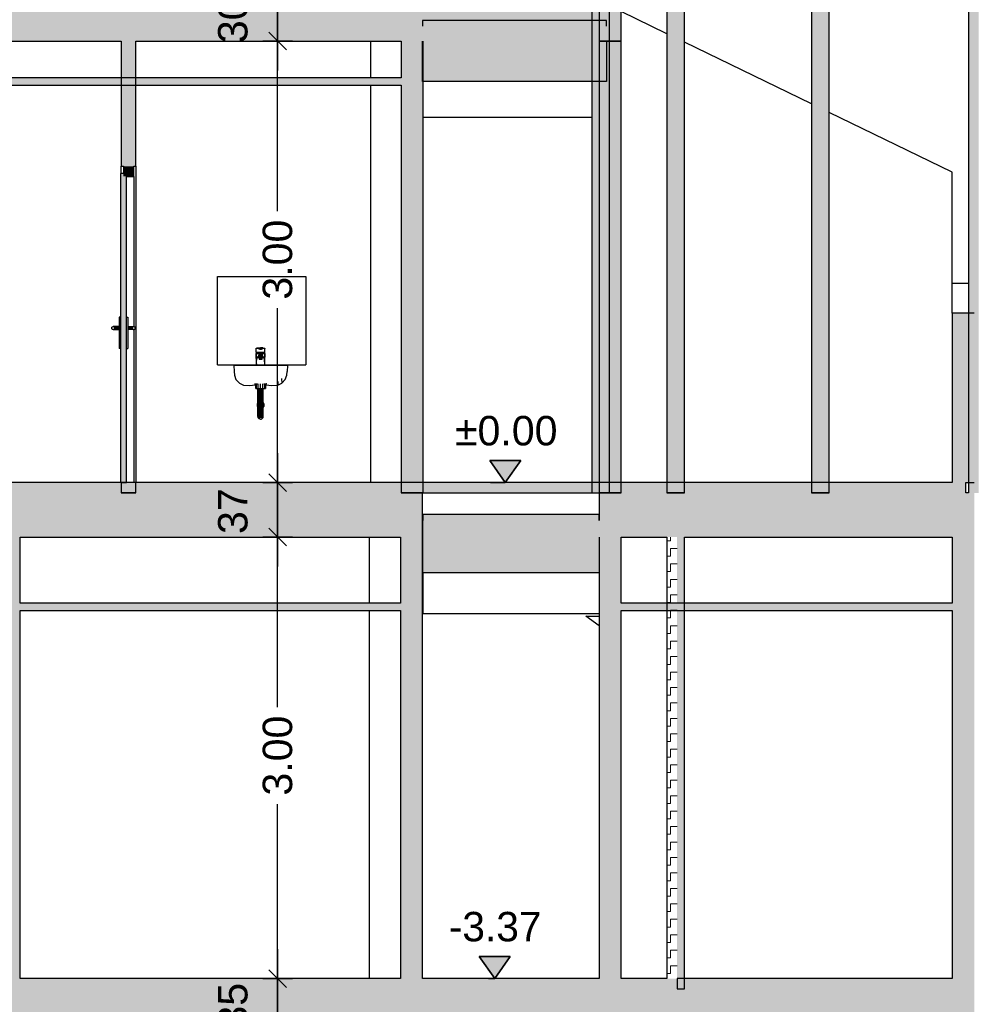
# Model space of a CAD drawing. Header units: metres. Extents: x -1 to 430, y -65 to 31.
# Tile 22 of 69: x 240.86 to 247.32, y -58.48 to -51.79. Entities that reach past the tile are written whole.
import ezdxf

# ---------------------------------------------------------------- set-up
doc = ezdxf.new("R2010")
doc.units = ezdxf.units.M
doc.header["$PDMODE"] = 65
doc.linetypes.add('CONTINUA', pattern=[0])
doc.linetypes.add('PUNKT', pattern=[6.35, 0, -6.35])
doc.layers.add('+++++ CÀLCUL SECCIÓ G', color=7, linetype='CONTINUA', lineweight=25)
doc.layers.add('COTES SECCIÓ G', color=7, linetype='CONTINUA', lineweight=25)
doc.styles.add('ARIAL', font='arial.ttf')
doc.dimstyles.new('DIMSTYLE_4', dxfattribs={"dimtxt": 0.2, "dimasz": 0.2, "dimexe": 0, "dimexo": 1e-06, "dimgap": 0.1, "dimtad": 2, "dimdec": 0, "dimlfac": 100, "dimrnd": 1, "dimzin": 4, "dimdsep": 46, "dimtxsty": 'ARIAL', "dimblk1": 'ALL_ML_STRICH', "dimblk2": 'ALL_ML_STRICH', "dimsah": 1, "dimcen": 0, "dimse1": 1, "dimse2": 1, "dimclrd": 2, "dimclre": 2, "dimclrt": 2, "dimadec": 0, "dimazin": 0, "dimtfac": 1, "dimtdec": 0, "dimtix": 1, "dimtmove": 2, "dimatfit": 3, "dimfxl": 0, "dimtvp": 1.2, "dimtzin": 0, "dimlwd": 0, "dimlwe": 35, "dimarcsym": 0})
doc.dimstyles.new('DIMSTYLE_5', dxfattribs={"dimtxt": 0.2, "dimasz": 0.2, "dimexe": 0, "dimexo": 1e-06, "dimgap": 0.1, "dimtad": 0, "dimrnd": 0.01, "dimzin": 4, "dimdsep": 46, "dimtxsty": 'ARIAL', "dimblk1": 'ALL_ML_STRICH', "dimblk2": 'ALL_ML_STRICH', "dimsah": 1, "dimcen": 0, "dimse1": 1, "dimse2": 1, "dimclrd": 2, "dimclre": 2, "dimclrt": 2, "dimadec": 0, "dimazin": 0, "dimtfac": 1, "dimtdec": 0, "dimtix": 1, "dimtmove": 2, "dimatfit": 3, "dimfxl": 0, "dimtzin": 0, "dimlwd": 0, "dimlwe": 35, "dimarcsym": 0})
pattern_1 = [(90, (-0.105, 0.105), (-0.0525, 0.0525), [0.0525, -0.0525]), (180, (-0.105, 0.105), (-0.0525, -0.0525), [0.0525, -0.0525])]

# ---------------------------------------------------------------- blocks, each defined once
blk = doc.blocks.new('ALL_ML_STRICH')
at = {"color": 0, "linetype": 'ByBlock', "lineweight": -2}
for p, q in [((0, -0.5), (0, 0.5)), ((-1, 0), (0.5, 0)), ((-0.3, -0.3), (0.3, 0.3))]:
    blk.add_line(p, q, dxfattribs=at)
blk = doc.blocks.new('*D37')
at = {"layer": 'COTES SECCIÓ G', "color": 2, "linetype": 'CONTINUA', "lineweight": -2, "transparency": 33554687}
blk.add_line((242.61, -58.66), (242.61, -58.31), dxfattribs=at)
at = {"layer": 'DEFPOINTS', "color": 2, "linetype": 'CONTINUA', "lineweight": 35, "transparency": 33554687}
for p in [(242.7605, -58.31), (242.61, -58.66), (242.7935, -58.66)]:
    blk.add_point(p, dxfattribs=at)
at = {"layer": 'COTES SECCIÓ G', "color": 2, "linetype": 'CONTINUA', "lineweight": 35, "transparency": 33554687, "xscale": 0.2, "yscale": 0.2, "zscale": 0.2}
for p, rotation in [((242.61, -58.31), 90), ((242.61, -58.66), 270)]:
    blk.add_blockref('ALL_ML_STRICH', p, dxfattribs=dict(at, rotation=rotation))
at = {"layer": 'COTES SECCIÓ G', "color": 2, "linetype": 'CONTINUA', "lineweight": 35, "transparency": 33554687, "insert": (242.3064, -58.4948), "char_height": 0.2, "width": 0.4, "attachment_point": 5, "rotation": 90, "style": 'ARIAL'}
blk.add_mtext('\\A1;{35}', dxfattribs=at)
blk = doc.blocks.new('*D38')
at = {"layer": 'COTES SECCIÓ G', "color": 2, "linetype": 'CONTINUA', "lineweight": -2, "transparency": 33554687}
for p, q in [((242.61, -56.4652), (242.61, -55.31)), ((242.61, -58.31), (242.61, -57.1252))]:
    blk.add_line(p, q, dxfattribs=at)
at = {"layer": 'DEFPOINTS', "color": 2, "linetype": 'CONTINUA', "lineweight": 35, "transparency": 33554687}
for p in [(246.9187, -55.31), (242.61, -58.31), (242.7605, -58.31)]:
    blk.add_point(p, dxfattribs=at)
at = {"layer": 'COTES SECCIÓ G', "color": 2, "linetype": 'CONTINUA', "lineweight": 35, "transparency": 33554687, "xscale": 0.2, "yscale": 0.2, "zscale": 0.2}
for p, rotation in [((242.61, -55.31), 90), ((242.61, -58.31), 270)]:
    blk.add_blockref('ALL_ML_STRICH', p, dxfattribs=dict(at, rotation=rotation))
at = {"layer": 'COTES SECCIÓ G', "color": 2, "linetype": 'CONTINUA', "lineweight": 35, "transparency": 33554687, "insert": (242.61, -56.7952), "char_height": 0.2, "width": 0.8, "attachment_point": 5, "rotation": 90, "style": 'ARIAL'}
blk.add_mtext('\\A1;{\\A1;{3.00\\H0.132000;\\S^ ;}}', dxfattribs=at)
blk = doc.blocks.new('*D39')
at = {"layer": 'COTES SECCIÓ G', "color": 2, "linetype": 'CONTINUA', "lineweight": -2, "transparency": 33554687}
blk.add_line((242.61, -55.31), (242.61, -54.94), dxfattribs=at)
at = {"layer": 'DEFPOINTS', "color": 2, "linetype": 'CONTINUA', "lineweight": 35, "transparency": 33554687}
for p in [(246.9187, -54.94), (242.61, -55.31), (246.9187, -55.31)]:
    blk.add_point(p, dxfattribs=at)
at = {"layer": 'COTES SECCIÓ G', "color": 2, "linetype": 'CONTINUA', "lineweight": 35, "transparency": 33554687, "xscale": 0.2, "yscale": 0.2, "zscale": 0.2}
for p, rotation in [((242.61, -54.94), 90), ((242.61, -55.31), 270)]:
    blk.add_blockref('ALL_ML_STRICH', p, dxfattribs=dict(at, rotation=rotation))
at = {"layer": 'COTES SECCIÓ G', "color": 2, "linetype": 'CONTINUA', "lineweight": 35, "transparency": 33554687, "insert": (242.3064, -55.134), "char_height": 0.2, "width": 0.4, "attachment_point": 5, "rotation": 90, "style": 'ARIAL'}
blk.add_mtext('\\A1;{37}', dxfattribs=at)
blk = doc.blocks.new('*D40')
at = {"layer": 'COTES SECCIÓ G', "color": 2, "linetype": 'CONTINUA', "lineweight": -2, "transparency": 33554687}
for p, q in [((242.61, -53.0952), (242.61, -51.94)), ((242.61, -54.94), (242.61, -53.7552))]:
    blk.add_line(p, q, dxfattribs=at)
at = {"layer": 'DEFPOINTS', "color": 2, "linetype": 'CONTINUA', "lineweight": 35, "transparency": 33554687}
for p in [(246.9183, -51.94), (242.61, -54.94), (246.9187, -54.94)]:
    blk.add_point(p, dxfattribs=at)
at = {"layer": 'COTES SECCIÓ G', "color": 2, "linetype": 'CONTINUA', "lineweight": 35, "transparency": 33554687, "xscale": 0.2, "yscale": 0.2, "zscale": 0.2}
for p, rotation in [((242.61, -51.94), 90), ((242.61, -54.94), 270)]:
    blk.add_blockref('ALL_ML_STRICH', p, dxfattribs=dict(at, rotation=rotation))
at = {"layer": 'COTES SECCIÓ G', "color": 2, "linetype": 'CONTINUA', "lineweight": 35, "transparency": 33554687, "insert": (242.61, -53.4252), "char_height": 0.2, "width": 0.8, "attachment_point": 5, "rotation": 90, "style": 'ARIAL'}
blk.add_mtext('\\A1;{\\A1;{3.00\\H0.132000;\\S^ ;}}', dxfattribs=at)
blk = doc.blocks.new('*D41')
at = {"layer": 'COTES SECCIÓ G', "color": 2, "linetype": 'CONTINUA', "lineweight": -2, "transparency": 33554687}
blk.add_line((242.61, -51.94), (242.61, -51.64), dxfattribs=at)
at = {"layer": 'DEFPOINTS', "color": 2, "linetype": 'CONTINUA', "lineweight": 35, "transparency": 33554687}
for p in [(246.9187, -51.64), (242.61, -51.94), (246.9183, -51.94)]:
    blk.add_point(p, dxfattribs=at)
at = {"layer": 'COTES SECCIÓ G', "color": 2, "linetype": 'CONTINUA', "lineweight": 35, "transparency": 33554687, "xscale": 0.2, "yscale": 0.2, "zscale": 0.2}
for p, rotation in [((242.61, -51.64), 90), ((242.61, -51.94), 270)]:
    blk.add_blockref('ALL_ML_STRICH', p, dxfattribs=dict(at, rotation=rotation))
at = {"layer": 'COTES SECCIÓ G', "color": 2, "linetype": 'CONTINUA', "lineweight": 35, "transparency": 33554687, "insert": (242.3064, -51.7987), "char_height": 0.2, "width": 0.4, "attachment_point": 5, "rotation": 90, "style": 'ARIAL'}
blk.add_mtext('\\A1;{30}', dxfattribs=at)
blk = doc.blocks.new('COMPLEX_ELEVATIONDIM_1')
at = {"layer": 'COTES SECCIÓ G', "linetype": 'CONTINUA', "lineweight": 35, "transparency": 33554687}
for points in [[(244.2619, -54.79), (244.0519, -54.79), (244.1569, -54.94)], [(244.1901, -58.16), (243.9801, -58.16), (244.0851, -58.31)]]:
    blk.add_hatch(color=2, dxfattribs=at).paths.add_polyline_path(points)
at = {"layer": 'COTES SECCIÓ G', "color": 2, "linetype": 'CONTINUA', "lineweight": 35, "transparency": 33554687}
for p, q in [((244.2619, -54.79), (244.0519, -54.79)), ((244.0519, -54.79), (244.1569, -54.94)), ((244.1569, -54.94), (244.2619, -54.79)), ((244.1569, -54.94), (244.1569, -54.94)), ((244.1569, -54.94), (244.1569, -54.94)), ((244.1569, -54.94), (244.1569, -54.94)), ((244.1569, -54.94), (244.1569, -54.94)), ((244.1901, -58.16), (243.9801, -58.16)), ((243.9801, -58.16), (244.0851, -58.31)), ((244.0851, -58.31), (244.1901, -58.16)), ((244.0851, -58.31), (244.0851, -58.31)), ((244.0851, -58.31), (244.0851, -58.31)), ((244.0851, -58.31), (244.0851, -58.31)), ((244.0851, -58.31), (244.0851, -58.31))]:
    blk.add_line(p, q, dxfattribs=at)
at = {"layer": 'COTES SECCIÓ G', "color": 2, "linetype": 'PUNKT', "lineweight": 35, "transparency": 33554687}
for p, q in [((244.1569, -54.94), (244.043, -54.94)), ((244.0851, -58.31), (244.043, -58.31))]:
    blk.add_line(p, q, dxfattribs=at)
at = {"layer": 'COTES SECCIÓ G', "color": 2, "linetype": 'CONTINUA', "lineweight": 35, "transparency": 33554687, "char_height": 0.2, "attachment_point": 7, "style": 'ARIAL'}
for s, insert, width in [('\\W1.00;±0.00', (243.815, -54.69), 0.796496), ('\\W0.99;-3.37', (243.773, -58.06), 0.736077)]:
    blk.add_mtext(s, dxfattribs=dict(at, insert=insert, width=width))

msp = doc.modelspace()

# ---------------------------------------------------------------- hatches: boundary and pattern name
at = {"layer": '+++++ CÀLCUL SECCIÓ G', "linetype": 'CONTINUA', "lineweight": 18, "transparency": 33554687}
for points in [[(244.7943, -30.87), (244.7443, -30.87), (244.7443, -55.01), (244.7943, -55.01)], [(245.3743, -30.87), (245.3243, -30.87), (245.3243, -55.01), (245.3743, -55.01)], [(246.3592, -30.87), (246.3092, -30.87), (246.3092, -55.01), (246.3592, -55.01)], [(245.3743, -55.31), (245.3243, -55.31), (245.3243, -58.38), (245.3743, -58.38)]]:
    msp.add_hatch(color=40, dxfattribs=at).paths.add_polyline_path(points)
h = msp.add_hatch(dxfattribs=at)
h.set_pattern_fill('TRAMA', color=40, scale=0.0525, angle=90, style=0, pattern_type=2)
h.set_pattern_definition(pattern_1)
h.paths.add_polyline_path([(244.8643, -30.87), (244.7943, -30.87), (244.7943, -55.01), (244.8643, -55.01)], flags=0)
h = msp.add_hatch(dxfattribs=at)
h.set_pattern_fill('TRAMA', color=40, scale=0.0525, angle=90, style=0, pattern_type=2)
h.set_pattern_definition(pattern_1)
h.paths.add_polyline_path([(245.3243, -30.87), (245.2543, -30.87), (245.2543, -55.01), (245.3243, -55.01)], flags=0)
h = msp.add_hatch(dxfattribs=at)
h.set_pattern_fill('TRAMA', color=40, scale=0.0525, angle=90, style=0, pattern_type=2)
h.set_pattern_definition(pattern_1)
h.paths.add_polyline_path([(246.3092, -30.87), (246.2392, -30.87), (246.2392, -55.01), (246.3092, -55.01)], flags=0)
h = msp.add_hatch(dxfattribs=at)
h.set_pattern_fill('TRAMA', color=40, scale=0.0525, angle=90, style=0, pattern_type=2)
h.set_pattern_definition(pattern_1)
h.paths.add_polyline_path([(247.3748, -30.87), (247.3048, -30.87), (247.3048, -55.01), (247.3748, -55.01)], flags=0)
at = {"layer": '+++++ CÀLCUL SECCIÓ G', "linetype": 'CONTINUA', "lineweight": 25, "true_color": 0x656565, "transparency": 33554687}
for points in [[(244.9456, -51.4361), (244.7956, -51.4361), (244.7956, -51.94), (244.9456, -51.94)], [(241.5821, -54.94), (241.5821, -52.84), (241.5421, -52.84), (241.5421, -54.94)], [(241.6321, -52.86), (241.6321, -52.79), (241.5621, -52.79), (241.5621, -52.86)], [(247.3443, -53.7891), (247.1943, -53.7891), (247.1943, -54.94), (247.3443, -54.94)]]:
    msp.add_hatch(color=251, dxfattribs=at).paths.add_polyline_path(points)
at = {"layer": '+++++ CÀLCUL SECCIÓ G', "linetype": 'CONTINUA', "lineweight": 25, "true_color": 0xababab, "transparency": 33554687}
for points in [[(231.5943, -51.64), (231.5943, -51.94), (244.9456, -51.94), (244.9456, -51.64)], [(244.845, -52.2145), (244.845, -51.8394), (243.5951, -51.8394), (243.5951, -52.2145)], [(243.5943, -55.31), (243.5943, -55.01), (233.5243, -55.01), (233.5243, -55.31)], [(244.7943, -55.31), (247.3454, -55.31), (247.3454, -55.01), (244.7943, -55.01)], [(244.7956, -55.5527), (244.7956, -55.1969), (243.5957, -55.1969), (243.5957, -55.5527)], [(247.344, -58.66), (247.344, -58.31), (224.8672, -58.31), (224.8672, -58.66)]]:
    msp.add_hatch(color=253, dxfattribs=at).paths.add_polyline_path(points)
at = {"layer": '+++++ CÀLCUL SECCIÓ G', "linetype": 'CONTINUA', "lineweight": 25, "transparency": 33554687}
for color, points in [(32, [(244.845, -51.8394), (244.845, -51.7994), (243.5951, -51.7994), (243.5951, -51.8394)]), (34, [(243.4485, -52.19), (236.0265, -52.19), (236.0265, -52.24), (243.4485, -52.24)]), (32, [(231.5943, -54.94), (231.5943, -55.01), (247.2871, -55.01), (247.2871, -54.94)]), (32, [(244.7956, -55.1969), (244.7956, -55.1569), (243.5957, -55.1569), (243.5957, -55.1969)]), (34, [(240.8611, -55.76), (240.8611, -55.81), (243.4443, -55.81), (243.4443, -55.76)]), (34, [(247.1943, -55.76), (244.9443, -55.76), (244.9443, -55.81), (247.1943, -55.81)])]:
    msp.add_hatch(color=color, dxfattribs=at).paths.add_polyline_path(points)
at = {"layer": '+++++ CÀLCUL SECCIÓ G', "linetype": 'CONTINUA', "lineweight": 25, "true_color": 0xa0a0a0, "transparency": 33554687}
for points in [[(241.6471, -51.94), (241.5471, -51.94), (241.5471, -52.79), (241.6471, -52.79)], [(243.5985, -51.94), (243.4485, -51.94), (243.4485, -55.01), (243.5985, -55.01)], [(244.9456, -51.94), (244.7956, -51.94), (244.7956, -55.01), (244.9456, -55.01)], [(241.5471, -54.94), (241.5471, -55.01), (241.6471, -55.01), (241.6471, -54.94)], [(240.8611, -55.31), (240.7111, -55.31), (240.7111, -58.31), (240.8611, -58.31)], [(243.5943, -55.31), (243.4443, -55.31), (243.4443, -58.31), (243.5943, -58.31)], [(244.9443, -55.31), (244.7943, -55.31), (244.7943, -58.31), (244.9443, -58.31)], [(247.3443, -55.31), (247.1943, -55.31), (247.1943, -58.31), (247.3443, -58.31)]]:
    msp.add_hatch(color=253, dxfattribs=at).paths.add_polyline_path(points)
at = {"layer": '+++++ CÀLCUL SECCIÓ G', "linetype": 'CONTINUA', "lineweight": 18, "transparency": 33554687}
h = msp.add_hatch(dxfattribs=at)
h.set_pattern_fill('TRAMA', color=40, scale=0.0525, angle=90, style=0, pattern_type=2)
h.set_pattern_definition(pattern_1)
h.paths.add_polyline_path([(245.3243, -55.31), (245.2543, -55.31), (245.2543, -58.31), (245.3243, -58.31)], flags=0)

# ---------------------------------------------------------------- linework, layer by layer
at = {"layer": '+++++ CÀLCUL SECCIÓ G', "color": 7, "linetype": 'CONTINUA', "lineweight": 25, "transparency": 33554687}
for p, q in [((244.8643, -55.01), (244.8643, -30.87)), ((245.2543, -30.87), (245.2543, -55.01)), ((245.3743, -55.01), (245.3743, -30.87)), ((246.2392, -30.87), (246.2392, -55.01)), ((246.3592, -55.01), (246.3592, -30.87)), ((247.3048, -30.87), (247.3048, -53.7891)), ((244.7443, -43.2012), (244.7443, -52.2145)), ((244.7956, -51.4361), (244.7956, -51.94)), ((244.9456, -51.94), (244.9456, -51.4361)), ((244.9456, -51.94), (244.9456, -51.64)), ((245.2543, -51.8897), (244.9456, -51.74)), ((243.5951, -51.7994), (243.5951, -51.8394)), ((244.845, -51.7994), (243.5951, -51.7994)), ((244.845, -51.8394), (244.845, -51.7994)), ((240.1443, -51.94), (241.5471, -51.94)), ((241.5471, -51.94), (241.5471, -52.79)), ((241.6471, -51.94), (243.4485, -51.94)), ((241.6471, -52.79), (241.6471, -51.94)), ((243.2443, -52.19), (243.2443, -51.94)), ((243.4485, -51.94), (243.4485, -52.19)), ((243.5951, -52.2145), (243.5951, -51.94)), ((243.5985, -52.2145), (243.5985, -51.94)), ((244.7956, -51.94), (244.9456, -51.94)), ((244.7956, -51.94), (244.7956, -52.2145)), ((244.9456, -51.94), (244.7956, -51.94)), ((244.845, -51.94), (244.9456, -51.94)), ((244.845, -51.94), (244.845, -52.2145)), ((244.9456, -55.01), (244.9456, -51.94)), ((246.2392, -52.3671), (245.3743, -51.9478)), ((243.4485, -52.19), (236.0265, -52.19)), ((236.0265, -52.24), (243.4485, -52.24)), ((243.2443, -54.94), (243.2443, -52.24)), ((243.4485, -52.24), (243.4485, -55.01)), ((244.845, -52.2145), (243.5951, -52.2145)), ((243.5985, -55.01), (243.5985, -52.2145)), ((244.7443, -52.2145), (244.7443, -55.01)), ((244.7956, -52.2145), (244.7956, -55.01)), ((247.1943, -52.83), (246.3592, -52.4252)), ((243.5985, -52.4581), (244.7443, -52.4581)), ((241.5421, -52.84), (241.5421, -54.94)), ((241.5621, -52.84), (241.5421, -52.84)), ((241.5471, -52.84), (241.5471, -52.79)), ((241.5471, -52.79), (241.5621, -52.79)), ((241.5621, -52.79), (241.5621, -52.84)), ((241.6321, -52.86), (241.6321, -52.79)), ((241.6321, -52.79), (241.6471, -52.79)), ((241.6471, -52.79), (241.6471, -54.94)), ((247.1943, -53.6331), (247.1943, -52.83)), ((241.5821, -54.94), (241.5821, -52.86)), ((241.5821, -52.86), (241.6321, -52.86)), ((241.6321, -52.86), (241.6321, -53.88)), ((242.2017, -54.14), (242.2017, -53.54)), ((242.2017, -53.54), (242.8017, -53.54)), ((242.8017, -53.54), (242.8017, -54.14)), ((247.1943, -53.584), (247.3048, -53.584)), ((247.1943, -53.7891), (247.1943, -53.6331)), ((247.1943, -53.7891), (247.1943, -54.94)), ((247.3443, -53.7891), (247.1943, -53.7891)), ((247.3048, -53.7891), (247.3048, -55.01)), ((241.5321, -53.815), (241.5321, -54.03)), ((241.5421, -53.815), (241.5321, -53.815)), ((241.5821, -53.815), (241.5921, -53.815)), ((241.5921, -53.815), (241.5921, -54.03)), ((241.4821, -53.89), (241.4835, -53.885)), ((241.4835, -53.895), (241.4821, -53.89)), ((241.4835, -53.885), (241.4871, -53.8813)), ((241.4871, -53.8987), (241.4835, -53.895)), ((241.4871, -53.8813), (241.4921, -53.88)), ((241.4921, -53.9), (241.4871, -53.8987)), ((241.4921, -53.88), (241.4971, -53.8813)), ((241.5321, -53.88), (241.4921, -53.88)), ((241.4971, -53.8987), (241.4921, -53.9)), ((241.4921, -53.9), (241.5321, -53.9)), ((241.4971, -53.8813), (241.5008, -53.885)), ((241.4971, -53.8813), (241.5321, -53.8813)), ((241.5008, -53.895), (241.4971, -53.8987)), ((241.4971, -53.8987), (241.5321, -53.8987)), ((241.5008, -53.885), (241.5021, -53.89)), ((241.5008, -53.885), (241.5321, -53.885)), ((241.5021, -53.89), (241.5008, -53.895)), ((241.5008, -53.895), (241.5321, -53.895)), ((241.5021, -53.89), (241.5321, -53.89)), ((241.5921, -53.88), (241.6321, -53.88)), ((241.6271, -53.8813), (241.5921, -53.8813)), ((241.6235, -53.885), (241.5921, -53.885)), ((241.6221, -53.89), (241.5921, -53.89)), ((241.6235, -53.895), (241.5921, -53.895)), ((241.6271, -53.8987), (241.5921, -53.8987)), ((241.6321, -53.9), (241.5921, -53.9)), ((241.6235, -53.885), (241.6221, -53.89)), ((241.6221, -53.89), (241.6235, -53.895)), ((241.6271, -53.8813), (241.6235, -53.885)), ((241.6235, -53.895), (241.6271, -53.8987)), ((241.6321, -53.88), (241.6271, -53.8813)), ((241.6271, -53.8987), (241.6321, -53.9)), ((241.6371, -53.8813), (241.6321, -53.88)), ((241.6321, -53.9), (241.6371, -53.8987)), ((241.6321, -53.9), (241.6321, -54.94)), ((241.6408, -53.885), (241.6371, -53.8813)), ((241.6371, -53.8987), (241.6408, -53.895)), ((241.6421, -53.89), (241.6408, -53.885)), ((241.6408, -53.895), (241.6421, -53.89)), ((241.5421, -54.03), (241.5321, -54.03)), ((241.5821, -54.03), (241.5921, -54.03)), ((242.4651, -54.0263), (242.4661, -54.0256)), ((242.4651, -54.053), (242.4651, -54.0263)), ((242.4651, -54.053), (242.4661, -54.053)), ((242.4661, -54.03), (242.4661, -54.0256)), ((242.4661, -54.03), (242.4661, -54.0256)), ((242.4661, -54.0256), (242.4691, -54.0256)), ((242.4691, -54.03), (242.4661, -54.03)), ((242.4661, -54.053), (242.469, -54.053)), ((242.4671, -54.061), (242.4671, -54.053)), ((242.469, -54.053), (242.4736, -54.053)), ((242.4791, -54.0256), (242.4691, -54.0256)), ((242.4791, -54.03), (242.4691, -54.03)), ((242.4736, -54.0256), (242.4797, -54.025)), ((242.4736, -54.053), (242.4797, -54.053)), ((242.4801, -54.0258), (242.4791, -54.0256)), ((242.4839, -54.0256), (242.4791, -54.0256)), ((242.4791, -54.03), (242.4801, -54.03)), ((242.4797, -54.025), (242.4866, -54.0245)), ((242.4797, -54.053), (242.4866, -54.053)), ((242.4833, -54.027), (242.4801, -54.0258)), ((242.4801, -54.03), (242.4833, -54.031)), ((242.4855, -54.028), (242.4833, -54.027)), ((242.4833, -54.031), (242.4855, -54.032)), ((242.4876, -54.0257), (242.4839, -54.0256)), ((242.4882, -54.0295), (242.4855, -54.028)), ((242.4855, -54.032), (242.4882, -54.033)), ((242.4866, -54.0245), (242.4941, -54.024)), ((242.4866, -54.053), (242.4941, -54.053)), ((242.4904, -54.0259), (242.4876, -54.0257)), ((242.4882, -54.0295), (242.4882, -54.033)), ((242.4932, -54.0295), (242.4882, -54.0295)), ((242.4882, -54.033), (242.4932, -54.0335)), ((242.4923, -54.0259), (242.4904, -54.0259)), ((242.4936, -54.026), (242.4923, -54.0259)), ((242.495, -54.0295), (242.4932, -54.0295)), ((242.4932, -54.0335), (242.495, -54.0335)), ((242.4941, -54.026), (242.4936, -54.026)), ((242.4941, -54.026), (242.4941, -54.024)), ((242.5016, -54.0245), (242.4941, -54.024)), ((242.4941, -54.026), (242.4946, -54.026)), ((242.4941, -54.053), (242.5016, -54.053)), ((242.4946, -54.026), (242.4959, -54.0259)), ((242.5, -54.0295), (242.495, -54.0295)), ((242.495, -54.0335), (242.5, -54.033)), ((242.4959, -54.0259), (242.4978, -54.0259)), ((242.4978, -54.0259), (242.5006, -54.0257)), ((242.5027, -54.028), (242.5, -54.0295)), ((242.5, -54.033), (242.5, -54.0295)), ((242.5, -54.033), (242.5027, -54.032)), ((242.5006, -54.0257), (242.5043, -54.0256)), ((242.5085, -54.025), (242.5016, -54.0245)), ((242.5016, -54.053), (242.5085, -54.053)), ((242.5049, -54.027), (242.5027, -54.028)), ((242.5027, -54.032), (242.5049, -54.031)), ((242.5091, -54.0256), (242.5043, -54.0256)), ((242.5081, -54.0258), (242.5049, -54.027)), ((242.5049, -54.031), (242.5081, -54.03)), ((242.5081, -54.0258), (242.5091, -54.0256)), ((242.5081, -54.03), (242.5091, -54.03)), ((242.5085, -54.025), (242.5146, -54.0256)), ((242.5085, -54.053), (242.5146, -54.053)), ((242.5091, -54.0256), (242.5191, -54.0256)), ((242.5191, -54.03), (242.5091, -54.03)), ((242.5146, -54.053), (242.5192, -54.053)), ((242.5191, -54.0256), (242.5221, -54.0256)), ((242.5221, -54.03), (242.5191, -54.03)), ((242.5192, -54.053), (242.5221, -54.053)), ((242.5211, -54.053), (242.5211, -54.061)), ((242.5221, -54.0256), (242.5221, -54.03)), ((242.5231, -54.0263), (242.5221, -54.0256)), ((242.5221, -54.03), (242.5221, -54.0256)), ((242.5221, -54.053), (242.5231, -54.053)), ((242.5231, -54.053), (242.5231, -54.0263)), ((242.4661, -54.061), (242.4641, -54.063)), ((242.4641, -54.063), (242.4641, -54.14)), ((242.4652, -54.063), (242.4641, -54.063)), ((242.4652, -54.063), (242.4681, -54.063)), ((242.4652, -54.063), (242.4652, -54.14)), ((242.4655, -54.081), (242.4652, -54.063)), ((242.4658, -54.133), (242.4652, -54.063)), ((242.4681, -54.063), (242.4652, -54.063)), ((242.4662, -54.088), (242.4655, -54.081)), ((242.4669, -54.12), (242.4655, -54.081)), ((242.4671, -54.061), (242.4661, -54.061)), ((242.4671, -54.061), (242.4661, -54.061)), ((242.4676, -54.093), (242.4662, -54.088)), ((242.4684, -54.109), (242.4662, -54.088)), ((242.4699, -54.061), (242.4671, -54.061)), ((242.4699, -54.061), (242.4671, -54.061)), ((242.4691, -54.095), (242.4676, -54.093)), ((242.4681, -54.063), (242.4729, -54.063)), ((242.4729, -54.063), (242.4681, -54.063)), ((242.4731, -54.092), (242.4691, -54.095)), ((242.4743, -54.061), (242.4699, -54.061)), ((242.4743, -54.061), (242.4699, -54.061)), ((242.4745, -54.087), (242.4711, -54.0885)), ((242.4724, -54.0955), (242.4791, -54.0866)), ((242.4729, -54.063), (242.4792, -54.063)), ((242.4792, -54.063), (242.4729, -54.063)), ((242.4791, -54.0866), (242.4731, -54.092)), ((242.4802, -54.061), (242.4743, -54.061)), ((242.4802, -54.061), (242.4743, -54.061)), ((242.4801, -54.0823), (242.4745, -54.087)), ((242.4831, -54.079), (242.4781, -54.083)), ((242.4792, -54.063), (242.4864, -54.063)), ((242.4864, -54.063), (242.4792, -54.063)), ((242.4793, -54.073), (242.4865, -54.0716)), ((242.4795, -54.077), (242.4866, -54.0748)), ((242.4795, -54.0898), (242.4807, -54.0891)), ((242.4811, -54.0818), (242.4801, -54.0823)), ((242.4868, -54.061), (242.4802, -54.061)), ((242.4868, -54.061), (242.4802, -54.061)), ((242.4805, -54.0805), (242.4822, -54.0797)), ((242.4807, -54.0891), (242.4837, -54.0885)), ((242.4841, -54.0813), (242.4811, -54.0818)), ((242.4831, -54.079), (242.487, -54.0765)), ((242.4845, -54.0928), (242.4835, -54.0931)), ((242.4835, -54.0931), (242.4835, -54.0999)), ((242.4835, -54.0999), (242.4863, -54.0989)), ((242.4835, -54.0999), (242.4835, -54.101)), ((242.4835, -54.101), (242.4863, -54.1019)), ((242.4837, -54.0885), (242.4886, -54.088)), ((242.4891, -54.0809), (242.4841, -54.0813)), ((242.4853, -54.0928), (242.4845, -54.0928)), ((242.4857, -54.0928), (242.4853, -54.0928)), ((242.4861, -54.0927), (242.4857, -54.0928)), ((242.4863, -54.0926), (242.4861, -54.0927)), ((242.4863, -54.0989), (242.4863, -54.0926)), ((242.4867, -54.0927), (242.4863, -54.0926)), ((242.4863, -54.0989), (242.4913, -54.0985)), ((242.4863, -54.1019), (242.4913, -54.1024)), ((242.4864, -54.063), (242.4941, -54.063)), ((242.4941, -54.063), (242.4864, -54.063)), ((242.4865, -54.0716), (242.4941, -54.0709)), ((242.4866, -54.0748), (242.4932, -54.0737)), ((242.4872, -54.0928), (242.4867, -54.0927)), ((242.4941, -54.061), (242.4868, -54.061)), ((242.4941, -54.061), (242.4868, -54.061)), ((242.487, -54.0765), (242.4908, -54.075)), ((242.4884, -54.0928), (242.4872, -54.0928)), ((242.4876, -54.0763), (242.4933, -54.0741)), ((242.4887, -54.0928), (242.4884, -54.0928)), ((242.4886, -54.088), (242.4941, -54.0879)), ((242.4911, -54.0926), (242.4887, -54.0928)), ((242.4937, -54.0739), (242.489, -54.076)), ((242.4941, -54.0808), (242.4891, -54.0809)), ((242.4913, -54.0926), (242.4911, -54.0926)), ((242.4913, -54.0985), (242.4913, -54.0926)), ((242.4915, -54.0926), (242.4913, -54.0926)), ((242.4913, -54.0985), (242.4941, -54.0985)), ((242.4913, -54.1024), (242.4941, -54.1024)), ((242.4941, -54.0927), (242.4915, -54.0926)), ((242.492, -54.0746), (242.4939, -54.0731)), ((242.4931, -54.0741), (242.4937, -54.0734)), ((242.4933, -54.0741), (242.4939, -54.0732)), ((242.4935, -54.074), (242.4941, -54.0728)), ((242.4937, -54.0739), (242.4941, -54.0728)), ((242.5014, -54.061), (242.4941, -54.061)), ((242.5014, -54.061), (242.4941, -54.061)), ((242.4941, -54.063), (242.5018, -54.063)), ((242.5018, -54.063), (242.4941, -54.063)), ((242.5017, -54.0716), (242.4941, -54.0709)), ((242.4941, -54.0738), (242.4941, -54.0728)), ((242.4941, -54.0728), (242.4945, -54.0739)), ((242.4941, -54.0728), (242.4947, -54.074)), ((242.4991, -54.0809), (242.4941, -54.0808)), ((242.4996, -54.088), (242.4941, -54.0879)), ((242.4967, -54.0926), (242.4941, -54.0927)), ((242.4941, -54.0985), (242.4969, -54.0985)), ((242.4941, -54.1024), (242.4969, -54.1024)), ((242.4942, -54.0731), (242.4962, -54.0746)), ((242.4943, -54.0732), (242.4949, -54.0741)), ((242.4944, -54.0734), (242.495, -54.0741)), ((242.4945, -54.0739), (242.4992, -54.076)), ((242.5016, -54.0748), (242.4949, -54.0737)), ((242.4949, -54.0741), (242.5006, -54.0763)), ((242.4969, -54.0926), (242.4967, -54.0926)), ((242.4969, -54.0926), (242.4969, -54.0985)), ((242.4971, -54.0926), (242.4969, -54.0926)), ((242.4969, -54.0985), (242.5019, -54.0989)), ((242.4969, -54.1024), (242.5019, -54.1019)), ((242.4976, -54.0927), (242.4971, -54.0926)), ((242.4974, -54.075), (242.5012, -54.0765)), ((242.4994, -54.0928), (242.4976, -54.0927)), ((242.5041, -54.0813), (242.4991, -54.0809)), ((242.4998, -54.0928), (242.4994, -54.0928)), ((242.5045, -54.0885), (242.4996, -54.088)), ((242.5009, -54.0928), (242.4998, -54.0928)), ((242.5019, -54.0926), (242.5009, -54.0928)), ((242.5012, -54.0765), (242.5051, -54.079)), ((242.508, -54.061), (242.5014, -54.061)), ((242.508, -54.061), (242.5014, -54.061)), ((242.5087, -54.077), (242.5016, -54.0748)), ((242.5017, -54.0716), (242.5089, -54.073)), ((242.5018, -54.063), (242.509, -54.063)), ((242.509, -54.063), (242.5018, -54.063)), ((242.5019, -54.0926), (242.5019, -54.0989)), ((242.5021, -54.0927), (242.5019, -54.0926)), ((242.5019, -54.0989), (242.5047, -54.0999)), ((242.5019, -54.1019), (242.5047, -54.101)), ((242.5024, -54.0928), (242.5021, -54.0927)), ((242.5029, -54.0928), (242.5024, -54.0928)), ((242.5037, -54.0928), (242.5029, -54.0928)), ((242.5047, -54.0931), (242.5037, -54.0928)), ((242.5071, -54.0818), (242.5041, -54.0813)), ((242.5075, -54.0891), (242.5045, -54.0885)), ((242.5047, -54.0999), (242.5047, -54.0931)), ((242.5047, -54.101), (242.5047, -54.0999)), ((242.5101, -54.083), (242.5051, -54.079)), ((242.506, -54.0797), (242.5077, -54.0805)), ((242.5081, -54.0823), (242.5071, -54.0818)), ((242.5087, -54.0898), (242.5075, -54.0891)), ((242.5139, -54.061), (242.508, -54.061)), ((242.5139, -54.061), (242.508, -54.061)), ((242.5137, -54.087), (242.5081, -54.0823)), ((242.509, -54.063), (242.5153, -54.063)), ((242.5153, -54.063), (242.509, -54.063)), ((242.5151, -54.092), (242.5091, -54.0866)), ((242.5158, -54.0955), (242.5091, -54.0866)), ((242.5171, -54.0885), (242.5137, -54.087)), ((242.5183, -54.061), (242.5139, -54.061)), ((242.5183, -54.061), (242.5139, -54.061)), ((242.5191, -54.095), (242.5151, -54.092)), ((242.5153, -54.063), (242.5201, -54.063)), ((242.5201, -54.063), (242.5153, -54.063)), ((242.5211, -54.061), (242.5183, -54.061)), ((242.5211, -54.061), (242.5183, -54.061)), ((242.5206, -54.093), (242.5191, -54.095)), ((242.5198, -54.109), (242.522, -54.088)), ((242.5201, -54.063), (242.523, -54.063)), ((242.523, -54.063), (242.5201, -54.063)), ((242.522, -54.088), (242.5206, -54.093)), ((242.5221, -54.061), (242.5211, -54.061)), ((242.5221, -54.061), (242.5211, -54.061)), ((242.5213, -54.12), (242.5227, -54.081)), ((242.5227, -54.081), (242.522, -54.088)), ((242.5241, -54.063), (242.5221, -54.061)), ((242.5224, -54.133), (242.523, -54.0698)), ((242.523, -54.0698), (242.5227, -54.081)), ((242.523, -54.063), (242.523, -54.0698)), ((242.5241, -54.063), (242.523, -54.063)), ((242.523, -54.14), (242.523, -54.0698)), ((242.5241, -54.14), (242.5241, -54.063)), ((242.2017, -54.14), (242.3156, -54.14)), ((242.3156, -54.14), (242.3118, -54.1447)), ((242.3123, -54.1447), (242.3118, -54.1447)), ((242.3118, -54.1447), (242.314, -54.1842)), ((242.3136, -54.1447), (242.3123, -54.1447)), ((242.3178, -54.1447), (242.3136, -54.1447)), ((242.314, -54.1842), (242.3172, -54.2095)), ((242.3156, -54.14), (242.3157, -54.14)), ((242.3157, -54.14), (242.3169, -54.14)), ((242.3169, -54.14), (242.321, -54.14)), ((242.3259, -54.1447), (242.3178, -54.1447)), ((242.321, -54.14), (242.3289, -54.14)), ((242.3386, -54.1447), (242.3259, -54.1447)), ((242.3289, -54.14), (242.3414, -54.14)), ((242.3559, -54.1447), (242.3386, -54.1447)), ((242.3414, -54.14), (242.3584, -54.14)), ((242.3777, -54.1447), (242.3559, -54.1447)), ((242.3584, -54.14), (242.3797, -54.14)), ((242.4034, -54.1447), (242.3777, -54.1447)), ((242.3797, -54.14), (242.4049, -54.14)), ((242.4321, -54.1447), (242.4034, -54.1447)), ((242.4049, -54.14), (242.433, -54.14)), ((242.4629, -54.1447), (242.4321, -54.1447)), ((242.433, -54.14), (242.4632, -54.14)), ((242.4947, -54.1447), (242.4629, -54.1447)), ((242.4632, -54.14), (242.4943, -54.14)), ((242.4658, -54.133), (242.4656, -54.14)), ((242.4943, -54.14), (242.5254, -54.14)), ((242.5264, -54.1447), (242.4947, -54.1447)), ((242.5226, -54.14), (242.5224, -54.133)), ((242.5254, -54.14), (242.5556, -54.14)), ((242.5572, -54.1447), (242.5264, -54.1447)), ((242.5556, -54.14), (242.5838, -54.14)), ((242.586, -54.1447), (242.5572, -54.1447)), ((242.5838, -54.14), (242.6089, -54.14)), ((242.6116, -54.1447), (242.586, -54.1447)), ((242.6089, -54.14), (242.6302, -54.14)), ((242.6334, -54.1447), (242.6116, -54.1447)), ((242.6302, -54.14), (242.6472, -54.14)), ((242.6508, -54.1447), (242.6334, -54.1447)), ((242.6472, -54.14), (242.6597, -54.14)), ((242.6635, -54.1447), (242.6508, -54.1447)), ((242.6597, -54.14), (242.6676, -54.14)), ((242.6715, -54.1447), (242.6635, -54.1447)), ((242.6676, -54.14), (242.6717, -54.14)), ((242.6714, -54.2095), (242.6746, -54.1842)), ((242.6757, -54.1447), (242.6715, -54.1447)), ((242.6717, -54.14), (242.673, -54.14)), ((242.673, -54.14), (242.8017, -54.14)), ((242.673, -54.14), (242.673, -54.14)), ((242.6736, -54.1407), (242.673, -54.14)), ((242.673, -54.14), (242.6771, -54.1447)), ((242.6771, -54.1447), (242.6746, -54.1842)), ((242.6771, -54.1447), (242.6757, -54.1447)), ((242.3172, -54.2095), (242.327, -54.2387)), ((242.327, -54.2387), (242.3497, -54.264)), ((242.6108, -54.2524), (242.6113, -54.2772)), ((242.6373, -54.2336), (242.6389, -54.264)), ((242.6389, -54.264), (242.6616, -54.2387)), ((242.6616, -54.2387), (242.6714, -54.2095)), ((242.3497, -54.264), (242.3773, -54.2772)), ((242.3773, -54.2772), (242.4188, -54.28)), ((242.4188, -54.28), (242.4586, -54.2762)), ((242.4531, -54.2699), (242.4534, -54.2699)), ((242.4534, -54.2699), (242.4544, -54.2699)), ((242.4544, -54.2699), (242.4562, -54.2699)), ((242.4562, -54.2699), (242.4591, -54.2699)), ((242.4586, -54.2762), (242.4618, -54.276)), ((242.4591, -54.2699), (242.463, -54.2699)), ((242.4618, -54.3), (242.4618, -54.2699)), ((242.4618, -54.3), (242.4662, -54.3)), ((242.463, -54.2699), (242.4679, -54.2699)), ((242.4662, -54.3), (242.4662, -54.2699)), ((242.4662, -54.3), (242.4781, -54.3)), ((242.4679, -54.2699), (242.4728, -54.2699)), ((242.4763, -54.491), (242.4763, -54.3)), ((242.4781, -54.3), (242.4781, -54.2693)), ((242.4781, -54.3), (242.4943, -54.3)), ((242.4787, -54.491), (242.4787, -54.3)), ((242.4853, -54.491), (242.4853, -54.2999)), ((242.4943, -54.3), (242.4943, -54.2688)), ((242.4943, -54.491), (242.4943, -54.3)), ((242.4943, -54.3), (242.5105, -54.3)), ((242.5033, -54.491), (242.5033, -54.2999)), ((242.5099, -54.491), (242.5099, -54.3)), ((242.5105, -54.3), (242.5105, -54.2693)), ((242.5105, -54.3), (242.5224, -54.3)), ((242.5123, -54.491), (242.5123, -54.3)), ((242.5158, -54.2699), (242.5207, -54.2699)), ((242.5207, -54.2699), (242.5256, -54.2699)), ((242.5224, -54.3), (242.5224, -54.2699)), ((242.5224, -54.3), (242.5268, -54.3)), ((242.5256, -54.2699), (242.5296, -54.2699)), ((242.5268, -54.2699), (242.5268, -54.3)), ((242.5268, -54.276), (242.53, -54.2762)), ((242.5296, -54.2699), (242.5324, -54.2699)), ((242.53, -54.2762), (242.5698, -54.28)), ((242.5324, -54.2699), (242.5343, -54.2699)), ((242.5343, -54.2699), (242.5352, -54.2699)), ((242.5355, -54.2699), (242.5352, -54.2699)), ((242.5698, -54.28), (242.6113, -54.2772)), ((242.6113, -54.2772), (242.6389, -54.264)), ((242.4763, -54.3969), (242.4703, -54.4072)), ((242.4703, -54.4072), (242.4703, -54.4201)), ((242.4703, -54.4201), (242.4763, -54.4305)), ((242.5183, -54.4072), (242.5123, -54.3969)), ((242.5123, -54.4305), (242.5183, -54.4201)), ((242.5183, -54.4201), (242.5183, -54.4072)), ((242.4766, -54.4942), (242.4763, -54.491)), ((242.4774, -54.4972), (242.4766, -54.4942)), ((242.4787, -54.5), (242.4774, -54.4972)), ((242.479, -54.4942), (242.4787, -54.491)), ((242.4805, -54.5026), (242.4787, -54.5)), ((242.4797, -54.4972), (242.479, -54.4942)), ((242.4808, -54.5), (242.4797, -54.4972)), ((242.4827, -54.5048), (242.4805, -54.5026)), ((242.4853, -54.5066), (242.4827, -54.5048)), ((242.4854, -54.4942), (242.4853, -54.491)), ((242.4882, -54.5079), (242.4853, -54.5066)), ((242.4858, -54.4972), (242.4854, -54.4942)), ((242.4865, -54.5), (242.4858, -54.4972)), ((242.4912, -54.5088), (242.4882, -54.5079)), ((242.4943, -54.509), (242.4912, -54.5088)), ((242.4943, -54.4942), (242.4943, -54.491)), ((242.4943, -54.4972), (242.4943, -54.4942)), ((242.4943, -54.5), (242.4943, -54.4972)), ((242.4943, -54.509), (242.4974, -54.5088)), ((242.4974, -54.5088), (242.5005, -54.5079)), ((242.5005, -54.5079), (242.5033, -54.5066)), ((242.5021, -54.5), (242.5028, -54.4972)), ((242.5028, -54.4972), (242.5032, -54.4942)), ((242.5032, -54.4942), (242.5033, -54.491)), ((242.5033, -54.5066), (242.5059, -54.5048)), ((242.5059, -54.5048), (242.5081, -54.5026)), ((242.5078, -54.5), (242.509, -54.4972)), ((242.5081, -54.5026), (242.5099, -54.5)), ((242.509, -54.4972), (242.5097, -54.4942)), ((242.5097, -54.4942), (242.5099, -54.491)), ((242.5099, -54.5), (242.5112, -54.4972)), ((242.5112, -54.4972), (242.512, -54.4942)), ((242.512, -54.4942), (242.5123, -54.491)), ((247.1943, -54.94), (240.6866, -54.94)), ((241.5471, -54.94), (241.5821, -54.94)), ((241.5471, -54.94), (241.5471, -55.01)), ((241.6471, -54.94), (241.5471, -54.94)), ((241.6471, -55.01), (241.6471, -54.94)), ((247.2871, -54.94), (247.3443, -54.94)), ((247.2871, -55.01), (247.2871, -54.94)), ((241.6471, -55.01), (241.5471, -55.01)), ((241.5471, -55.01), (241.6471, -55.01)), ((241.5471, -55.01), (241.6471, -55.01)), ((243.5943, -55.01), (243.4485, -55.01)), ((243.4485, -55.01), (243.5985, -55.01)), ((243.4485, -55.01), (244.9456, -55.01)), ((243.5943, -55.31), (243.5943, -55.01)), ((244.7443, -55.01), (244.7943, -55.01)), ((244.7943, -55.01), (244.7943, -55.1969)), ((244.9456, -55.01), (244.7943, -55.01)), ((244.7943, -55.01), (244.8643, -55.01)), ((244.7956, -55.01), (244.9456, -55.01)), ((245.3743, -55.01), (245.2543, -55.01)), ((245.2543, -55.01), (245.3743, -55.01)), ((245.2543, -55.01), (245.3243, -55.01)), ((245.3243, -55.01), (245.3743, -55.01)), ((246.3592, -55.01), (246.2392, -55.01)), ((246.2392, -55.01), (246.3592, -55.01)), ((246.2392, -55.01), (246.3092, -55.01)), ((246.3092, -55.01), (246.3592, -55.01)), ((247.3048, -55.01), (247.2871, -55.01)), ((243.5957, -55.1569), (243.5957, -55.1969)), ((244.7956, -55.1569), (243.5957, -55.1569)), ((244.7956, -55.1969), (244.7956, -55.1569)), ((243.5957, -55.5527), (243.5957, -55.1969)), ((240.8611, -55.31), (243.4443, -55.31)), ((240.8611, -55.76), (240.8611, -55.31)), ((243.2343, -55.76), (243.2343, -55.31)), ((243.4443, -55.31), (243.4443, -55.76)), ((243.5943, -58.31), (243.5943, -55.31)), ((244.7943, -55.31), (244.7943, -58.31)), ((244.7956, -55.31), (244.7956, -55.5527)), ((244.9443, -55.31), (245.2543, -55.31)), ((244.9443, -55.76), (244.9443, -55.31)), ((245.2543, -55.31), (245.2543, -58.31)), ((245.3743, -55.31), (247.1943, -55.31)), ((245.3743, -58.38), (245.3743, -55.31)), ((247.1943, -55.31), (247.1943, -55.76)), ((243.5957, -55.5527), (243.5957, -55.8306)), ((244.7956, -55.5527), (243.5957, -55.5527)), ((243.4443, -55.76), (240.8611, -55.76)), ((247.1943, -55.76), (244.9443, -55.76)), ((240.8611, -55.81), (243.4443, -55.81)), ((240.8611, -58.31), (240.8611, -55.81)), ((243.2343, -58.31), (243.2343, -55.81)), ((243.4443, -55.81), (243.4443, -58.31)), ((243.5957, -55.8306), (244.7943, -55.8306)), ((244.7047, -55.8475), (244.7943, -55.8475)), ((244.7943, -55.9123), (244.7047, -55.8475)), ((244.9443, -55.81), (247.1943, -55.81)), ((244.9443, -58.31), (244.9443, -55.81)), ((247.1943, -55.81), (247.1943, -58.31)), ((243.4443, -58.31), (240.8611, -58.31)), ((244.7943, -58.31), (243.5943, -58.31)), ((245.2543, -58.31), (244.9443, -58.31)), ((247.1943, -58.31), (245.3243, -58.31)), ((245.3243, -58.31), (245.3243, -58.38)), ((245.3243, -58.38), (245.3743, -58.38))]:
    msp.add_line(p, q, dxfattribs=at)

# ---------------------------------------------------------------- block references
at = {"layer": 'COTES SECCIÓ G', "color": 2, "linetype": 'CONTINUA', "lineweight": 35, "transparency": 33554687}
msp.add_blockref('COMPLEX_ELEVATIONDIM_1', (0, 0), dxfattribs=at)

# ---------------------------------------------------------------- dimensions: what is measured, and where the dimension line sits
for base, p1, p2, dimstyle, picture, middle in [((242.61, -51.64), (246.9183, -51.94), (246.9187, -51.64), 'DIMSTYLE_4', '*D41', (242.3064, -51.7987)), ((242.61, -51.94), (246.9187, -54.94), (246.9183, -51.94), 'DIMSTYLE_5', '*D40', (242.61, -53.4252)), ((242.61, -54.94), (246.9187, -55.31), (246.9187, -54.94), 'DIMSTYLE_4', '*D39', (242.3064, -55.134)), ((242.61, -55.31), (242.7605, -58.31), (246.9187, -55.31), 'DIMSTYLE_5', '*D38', (242.61, -56.7952)), ((242.61, -58.31), (242.7935, -58.66), (242.7605, -58.31), 'DIMSTYLE_4', '*D37', (242.3064, -58.4948))]:
    dim = msp.add_linear_dim(base=base, p1=p1, p2=p2, angle=90, dimstyle=dimstyle, override={"dimpost": '<>', "dimclrd": 2, "dimclre": 2, "dimclrt": 2, "dimlwd": 0, "dimlwe": 35}, dxfattribs=at)
    dim.commit()
    dim.dimension.update_dxf_attribs({"geometry": picture, "text_midpoint": middle, "dimtype": 160})

doc.saveas('drawing.dxf')
